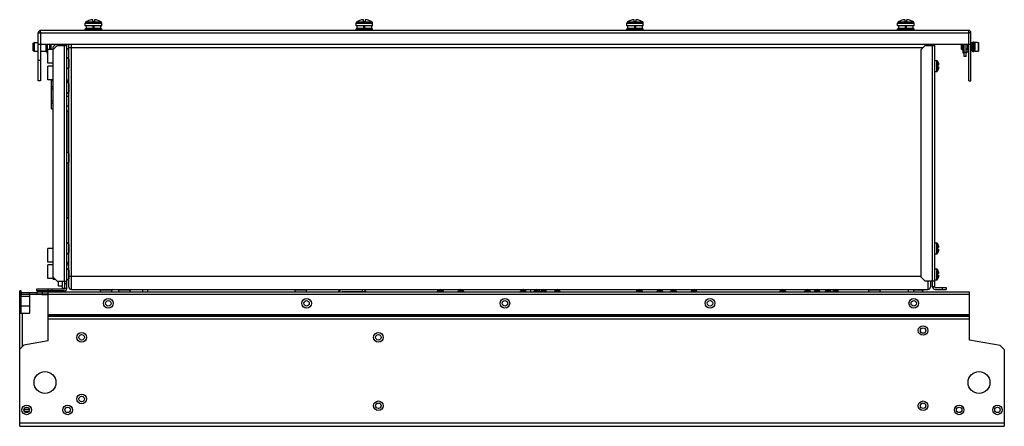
# Model space of a CAD drawing. Header units: millimetres. Extents: x 103 to 823, y 495 to 792.
import ezdxf

# ---------------------------------------------------------------- set-up
doc = ezdxf.new("R2010")
doc.units = ezdxf.units.MM
doc.header["$LTSCALE"] = 83.904887
doc.layers.get('0').update_dxf_attribs({"linetype": 'CONTINUOUS'})

msp = doc.modelspace()

# ---------------------------------------------------------------- linework, layer by layer
at = {"color": 7, "linetype": 'Continuous'}
for p, q in [((156.34, 790.79), (156.34, 792.17)), ((157.54, 792.17), (157.54, 790.79)), ((354.34, 790.79), (354.34, 792.17)), ((355.54, 792.17), (355.54, 790.79)), ((552.34, 790.79), (552.34, 792.17)), ((553.54, 792.17), (553.54, 790.79)), ((750.34, 790.79), (750.34, 792.17)), ((751.54, 792.17), (751.54, 790.79)), ((150.94, 787.6), (150.94, 789.69)), ((150.94, 789.69), (162.94, 789.69)), ((162.94, 787.6), (150.94, 787.6)), ((150.94, 784.4), (150.94, 785.6)), ((150.94, 785.6), (162.94, 785.6)), ((151.38, 790.52), (156.88, 790.52)), ((151.44, 785.6), (151.44, 785.9)), ((151.44, 785.9), (162.44, 785.9)), ((151.74, 785.9), (151.74, 787.6)), ((153.54, 791.61), (153.54, 791.59)), ((156.34, 790.79), (157.54, 790.79)), ((156.69, 785.9), (156.69, 787.6)), ((156.69, 787.4), (157.19, 787.4)), ((156.88, 790.52), (162.5, 790.52)), ((157.19, 787.6), (157.19, 785.9)), ((160.34, 791.59), (160.34, 791.61)), ((162.14, 787.6), (162.14, 785.9)), ((162.44, 785.6), (162.44, 785.9)), ((162.94, 787.6), (162.94, 789.69)), ((162.94, 784.4), (162.94, 785.6)), ((348.94, 787.6), (348.94, 789.69)), ((348.94, 789.69), (360.94, 789.69)), ((360.94, 787.6), (348.94, 787.6)), ((348.94, 784.4), (348.94, 785.6)), ((348.94, 785.6), (360.94, 785.6)), ((349.38, 790.52), (354.88, 790.52)), ((349.44, 785.6), (349.44, 785.9)), ((349.44, 785.9), (360.44, 785.9)), ((349.74, 785.9), (349.74, 787.6)), ((351.54, 791.61), (351.54, 791.59)), ((354.34, 790.79), (355.54, 790.79)), ((354.69, 785.9), (354.69, 787.6)), ((354.69, 787.4), (355.19, 787.4)), ((354.88, 790.52), (360.5, 790.52)), ((355.19, 787.6), (355.19, 785.9)), ((358.34, 791.59), (358.34, 791.61)), ((360.14, 787.6), (360.14, 785.9)), ((360.44, 785.6), (360.44, 785.9)), ((360.94, 787.6), (360.94, 789.69)), ((360.94, 784.4), (360.94, 785.6)), ((546.94, 787.6), (546.94, 789.69)), ((546.94, 789.69), (558.94, 789.69)), ((558.94, 787.6), (546.94, 787.6)), ((546.94, 784.4), (546.94, 785.6)), ((546.94, 785.6), (558.94, 785.6)), ((547.38, 790.52), (552.88, 790.52)), ((547.44, 785.6), (547.44, 785.9)), ((547.44, 785.9), (558.44, 785.9)), ((547.74, 785.9), (547.74, 787.6)), ((549.54, 791.61), (549.54, 791.59)), ((552.34, 790.79), (553.54, 790.79)), ((552.69, 785.9), (552.69, 787.6)), ((552.69, 787.4), (553.19, 787.4)), ((552.88, 790.52), (558.5, 790.52)), ((553.19, 787.6), (553.19, 785.9)), ((556.34, 791.59), (556.34, 791.61)), ((558.14, 787.6), (558.14, 785.9)), ((558.44, 785.6), (558.44, 785.9)), ((558.94, 787.6), (558.94, 789.69)), ((558.94, 784.4), (558.94, 785.6)), ((744.94, 789.69), (756.94, 789.69)), ((744.94, 787.6), (744.94, 789.69)), ((756.94, 787.6), (744.94, 787.6)), ((744.94, 785.6), (756.94, 785.6)), ((744.94, 784.4), (744.94, 785.6)), ((745.38, 790.52), (750.88, 790.52)), ((745.44, 785.9), (756.44, 785.9)), ((745.44, 785.6), (745.44, 785.9)), ((745.74, 785.9), (745.74, 787.6)), ((747.54, 791.61), (747.54, 791.59)), ((750.34, 790.79), (751.54, 790.79)), ((750.69, 785.9), (750.69, 787.6)), ((750.69, 787.4), (751.19, 787.4)), ((750.88, 790.52), (756.5, 790.52)), ((751.19, 787.6), (751.19, 785.9)), ((754.34, 791.59), (754.34, 791.61)), ((756.14, 787.6), (756.14, 785.9)), ((756.44, 785.6), (756.44, 785.9)), ((756.94, 787.6), (756.94, 789.69)), ((756.94, 784.4), (756.94, 785.6)), ((116.54, 747.4), (116.54, 782.6)), ((116.54, 782.6), (797.04, 782.6)), ((118.04, 782.6), (118.04, 747.4)), ((796.74, 784.4), (118.34, 784.4)), ((798.54, 782.6), (797.04, 782.6)), ((797.04, 747.4), (797.04, 782.6)), ((798.54, 747.4), (798.54, 782.6)), ((112.74, 775.07), (113.74, 775.47)), ((112.74, 769.53), (112.74, 775.07)), ((113.74, 769.13), (113.74, 775.47)), ((113.74, 775.47), (116.54, 775.47)), ((116.54, 774.4), (798.54, 774.4)), ((122.3, 768.94), (122.3, 774.4)), ((123.34, 767.3), (123.34, 774.4)), ((124.84, 774.4), (124.84, 770.3)), ((125.64, 774.4), (125.64, 770.3)), ((129.44, 774.4), (127.34, 772.3)), ((130.34, 773.3), (127.34, 770.3)), ((127.34, 604), (127.34, 772.3)), ((127.54, 770.5), (127.54, 770.8)), ((127.84, 770.8), (127.54, 770.8)), ((130.34, 773.3), (137.34, 773.3)), ((131.34, 773.3), (131.34, 774.4)), ((134.24, 773.3), (134.24, 774.4)), ((135.54, 773.3), (135.54, 601)), ((135.84, 774.4), (135.84, 773.3)), ((137.34, 595.7), (137.34, 774.4)), ((138.94, 596.8), (138.94, 774.4)), ((138.94, 771.8), (763.54, 771.8)), ((140.74, 595), (140.74, 774.4)), ((765.04, 773.3), (762.04, 770.3)), ((765.04, 773.3), (772.04, 773.3)), ((767.14, 774.4), (767.14, 773.3)), ((768.94, 774.4), (768.94, 773.3)), ((770.24, 774.4), (770.24, 601)), ((770.54, 774.4), (770.54, 773.3)), ((772.04, 596.8), (772.04, 774.4)), ((791.54, 773.9), (791.94, 774.3)), ((791.54, 770.7), (791.54, 773.9)), ((791.54, 770.7), (791.94, 770.3)), ((791.94, 774.3), (792.74, 774.3)), ((791.94, 770.3), (791.94, 774.3)), ((792.74, 767.65), (792.74, 774.4)), ((793.54, 765.3), (793.54, 774.4)), ((795.04, 765.3), (795.04, 774.4)), ((795.99, 770.83), (795.04, 769.96)), ((795.99, 773.78), (795.31, 774.4)), ((795.99, 773.78), (795.99, 770.83)), ((796.25, 774.4), (796.25, 773.46)), ((796.25, 771.14), (796.25, 769.02)), ((798.74, 775.47), (798.54, 775.47)), ((799.94, 775.17), (798.74, 775.47)), ((798.74, 775.47), (798.74, 769.13)), ((800.74, 775.8), (799.94, 775.8)), ((799.94, 768.8), (799.94, 775.8)), ((800.74, 775.8), (800.74, 768.8)), ((801.54, 775.4), (800.74, 775.4)), ((800.74, 772.55), (801.54, 772.55)), ((801.54, 772.05), (800.74, 772.05)), ((803.24, 775.57), (801.54, 775.6)), ((801.54, 769), (801.54, 775.6)), ((803.24, 775.57), (803.24, 775.54)), ((803.24, 775.54), (803.75, 775.53)), ((803.75, 775.53), (803.75, 769.08)), ((804.04, 775.23), (804.04, 769.38)), ((112.74, 769.53), (113.74, 769.13)), ((113.74, 769.13), (116.54, 769.13)), ((118.04, 769.13), (122.3, 769.13)), ((123.54, 767.3), (123.34, 767.3)), ((123.54, 760.3), (123.54, 770.3)), ((127.34, 770.3), (123.54, 770.3)), ((137.38, 755.93), (137.38, 764.68)), ((138.84, 763.45), (137.38, 764.68)), ((138.84, 763.45), (138.84, 757.15)), ((762.04, 604), (762.04, 770.3)), ((791.94, 770.3), (792.74, 770.3)), ((793.54, 767.65), (792.74, 767.65)), ((795.04, 768.3), (793.54, 768.3)), ((795.04, 765.3), (793.54, 765.3)), ((797.04, 769.13), (796.25, 769.13)), ((798.74, 769.13), (798.54, 769.13)), ((799.94, 769.43), (798.74, 769.13)), ((800.74, 768.8), (799.94, 768.8)), ((801.54, 769.2), (800.74, 769.2)), ((803.24, 769.04), (801.54, 769)), ((803.75, 769.08), (803.24, 769.07)), ((803.24, 769.07), (803.24, 769.04)), ((118.04, 762.4), (116.54, 762.4)), ((127.34, 760.3), (123.54, 760.3)), ((123.54, 748.3), (123.54, 758.3)), ((127.34, 758.3), (123.54, 758.3)), ((138.84, 757.15), (137.38, 755.93)), ((772.04, 762.3), (773.25, 762.3)), ((773.25, 762.3), (773.25, 754.3)), ((774.9, 758.9), (774.04, 758.9)), ((774.04, 758.9), (774.04, 757.7)), ((774.04, 757.7), (774.9, 757.7)), ((774.09, 761.85), (774.09, 758.9)), ((774.09, 754.76), (774.09, 757.7)), ((774.82, 760.3), (774.87, 760.16)), ((774.87, 756.45), (774.82, 756.3)), ((774.98, 759.32), (774.83, 759.32)), ((774.83, 757.29), (774.98, 757.29)), ((774.91, 759.41), (774.84, 759.41)), ((774.91, 757.19), (774.84, 757.19)), ((774.87, 760.16), (774.91, 760)), ((774.87, 757.15), (774.91, 757.19)), ((774.91, 756.6), (774.87, 756.45)), ((772.04, 754.3), (773.25, 754.3)), ((118.04, 747.4), (116.54, 747.4)), ((127.34, 748.3), (123.54, 748.3)), ((126.14, 727), (126.14, 747.81)), ((126.14, 747.81), (127.34, 747.81)), ((126.14, 743.45), (127.34, 743.45)), ((126.14, 741.76), (127.34, 741.76)), ((137.44, 748.4), (137.34, 748.4)), ((137.34, 747.27), (138.94, 747.27)), ((137.38, 737.93), (137.38, 746.68)), ((138.84, 745.45), (137.38, 746.68)), ((138.84, 745.45), (138.84, 739.15)), ((797.04, 747.4), (798.54, 747.4)), ((137.34, 736.27), (138.94, 736.27)), ((138.84, 739.15), (137.38, 737.93)), ((138.94, 738.54), (138.11, 738.54)), ((126.14, 733.05), (127.34, 733.05)), ((126.14, 731.35), (127.34, 731.35)), ((137.34, 729.3), (138.94, 729.3)), ((126.14, 727), (127.34, 727)), ((138.94, 725.3), (137.34, 725.3)), ((137.64, 695.46), (137.64, 725.3)), ((137.38, 686.93), (137.38, 695.68)), ((138.84, 694.45), (137.38, 695.68)), ((138.84, 694.45), (138.84, 688.15)), ((138.84, 688.15), (137.38, 686.93)), ((137.64, 646.9), (137.64, 687.15)), ((137.64, 646.9), (138.94, 648.2)), ((137.38, 620.63), (137.38, 629.38)), ((138.84, 628.15), (137.38, 629.38)), ((138.84, 628.15), (138.84, 621.85)), ((772.04, 629), (773.25, 629)), ((773.25, 629), (773.25, 621)), ((774.09, 628.55), (774.09, 625.6)), ((774.82, 627), (774.87, 626.86)), ((774.87, 626.86), (774.91, 626.7)), ((123.54, 615), (123.54, 625)), ((127.34, 625), (123.54, 625)), ((138.84, 621.85), (137.38, 620.63)), ((772.04, 621), (773.25, 621)), ((774.9, 625.6), (774.04, 625.6)), ((774.04, 625.6), (774.04, 624.4)), ((774.04, 624.4), (774.9, 624.4)), ((774.09, 621.46), (774.09, 624.4)), ((774.87, 623.15), (774.82, 623)), ((774.98, 626.02), (774.83, 626.02)), ((774.83, 623.99), (774.98, 623.99)), ((774.91, 626.11), (774.84, 626.11)), ((774.91, 623.89), (774.84, 623.89)), ((774.87, 623.85), (774.91, 623.89)), ((774.91, 623.3), (774.87, 623.15)), ((127.34, 615), (123.54, 615)), ((123.54, 603), (123.54, 613)), ((127.34, 613), (123.54, 613)), ((137.38, 601.63), (137.38, 610.38)), ((138.84, 609.15), (137.38, 610.38)), ((138.84, 609.15), (138.84, 602.85)), ((772.04, 610), (773.25, 610)), ((773.25, 610), (773.25, 602)), ((774.9, 606.6), (774.04, 606.6)), ((774.04, 606.6), (774.04, 605.4)), ((774.04, 605.4), (774.9, 605.4)), ((774.09, 609.55), (774.09, 606.6)), ((774.09, 602.46), (774.09, 605.4)), ((774.82, 608), (774.87, 607.86)), ((774.98, 607.02), (774.83, 607.02)), ((774.83, 604.99), (774.98, 604.99)), ((774.91, 607.11), (774.84, 607.11)), ((774.91, 604.89), (774.84, 604.89)), ((774.87, 607.86), (774.91, 607.7)), ((774.87, 604.85), (774.91, 604.89)), ((127.54, 603), (123.54, 603)), ((127.34, 604), (130.34, 601)), ((127.54, 602.51), (127.54, 603.8)), ((127.54, 602.51), (128.83, 602.51)), ((130.34, 601), (137.34, 601)), ((131.34, 597.4), (131.34, 601)), ((134.24, 596), (134.24, 601)), ((135.84, 595.7), (135.84, 601)), ((135.84, 599.4), (137.34, 599.4)), ((138.84, 602.85), (137.38, 601.63)), ((762.04, 604.5), (138.94, 604.5)), ((762.04, 604), (765.04, 601)), ((772.04, 601), (765.04, 601)), ((767.14, 601), (767.14, 595)), ((768.94, 600.5), (768.94, 596.8)), ((770.54, 596.8), (770.54, 601)), ((772.04, 602), (773.25, 602)), ((774.87, 604.15), (774.82, 604)), ((774.91, 604.3), (774.87, 604.15)), ((102.94, 495), (102.94, 594.05)), ((103.94, 594.05), (102.94, 594.05)), ((103.94, 577.63), (103.94, 594.05)), ((115.44, 592.6), (104.44, 592.6)), ((104.44, 591.6), (119.24, 591.6)), ((110.09, 591.6), (110.09, 592.6)), ((110.29, 577.63), (110.29, 591.6)), ((115.44, 593.9), (115.44, 595.4)), ((115.44, 595.4), (135.54, 595.4)), ((135.54, 593.9), (115.44, 593.9)), ((115.44, 593.4), (115.44, 591.9)), ((115.44, 593.4), (797.44, 593.4)), ((115.44, 591.9), (123.74, 591.9)), ((119.24, 591.9), (119.24, 591.15)), ((123.74, 591.15), (119.24, 591.15)), ((119.44, 593.4), (119.44, 591.9)), ((123.74, 593.9), (123.74, 595.4)), ((123.74, 557.45), (123.74, 593.4)), ((123.74, 591.6), (797.44, 591.6)), ((126.74, 593.9), (126.74, 595.4)), ((134.24, 597.4), (131.34, 597.4)), ((134.24, 596), (135.84, 596)), ((135.84, 595.9), (137.34, 595.9)), ((140.74, 595), (767.14, 595)), ((161.54, 595), (161.82, 594.81)), ((162.33, 593.4), (161.82, 594.81)), ((161.82, 594.81), (170.66, 594.81)), ((170.15, 593.4), (170.66, 594.81)), ((170.94, 595), (170.66, 594.81)), ((174.84, 595), (175.12, 594.81)), ((175.63, 593.4), (175.12, 594.81)), ((175.12, 594.81), (183.96, 594.81)), ((183.45, 593.4), (183.96, 594.81)), ((184.24, 595), (183.96, 594.81)), ((192.74, 595), (192.74, 593.4)), ((196.74, 593.4), (196.74, 595)), ((303.84, 595), (304.12, 594.81)), ((304.63, 593.4), (304.12, 594.81)), ((304.12, 594.81), (312.96, 594.81)), ((312.45, 593.4), (312.96, 594.81)), ((313.24, 595), (312.96, 594.81)), ((338.09, 594.76), (335.81, 593.44)), ((338.99, 593.5), (355.94, 593.5)), ((353.54, 593.5), (353.54, 595)), ((355.54, 593.5), (355.54, 595)), ((408.2, 593.4), (409.06, 594.35)), ((409.06, 594.35), (412.02, 594.35)), ((412.02, 594.35), (412.88, 593.4)), ((424.06, 594.35), (423.2, 593.4)), ((424.06, 594.35), (427.02, 594.35)), ((427.88, 593.4), (427.02, 594.35)), ((468.7, 593.4), (469.56, 594.35)), ((469.56, 594.35), (472.52, 594.35)), ((472.52, 594.35), (472.74, 594.11)), ((472.74, 595), (472.74, 593.4)), ((476.74, 593.4), (476.74, 595)), ((478.7, 593.4), (479.56, 594.35)), ((479.56, 594.35), (482.52, 594.35)), ((482.52, 594.35), (483.38, 593.4)), ((484.56, 594.35), (483.7, 593.4)), ((484.56, 594.35), (487.52, 594.35)), ((488.38, 593.4), (487.52, 594.35)), ((494.56, 594.35), (493.7, 593.4)), ((494.56, 594.35), (497.52, 594.35)), ((498.38, 593.4), (497.52, 594.35)), ((553.7, 593.4), (554.56, 594.35)), ((554.56, 594.35), (557.52, 594.35)), ((557.52, 594.35), (558.38, 593.4)), ((569.56, 594.35), (568.7, 593.4)), ((569.56, 594.35), (572.52, 594.35)), ((573.38, 593.4), (572.52, 594.35)), ((578.7, 593.4), (579.56, 594.35)), ((579.56, 594.35), (582.52, 594.35)), ((582.52, 594.35), (583.38, 593.4)), ((594.56, 594.35), (593.7, 593.4)), ((594.56, 594.35), (597.52, 594.35)), ((598.38, 593.4), (597.52, 594.35)), ((658.7, 593.4), (659.56, 594.35)), ((659.56, 594.35), (662.52, 594.35)), ((662.52, 594.35), (663.38, 593.4)), ((676.7, 593.4), (677.56, 594.35)), ((677.56, 594.35), (680.52, 594.35)), ((680.52, 594.35), (681.38, 593.4)), ((684.56, 594.35), (683.7, 593.4)), ((684.56, 594.35), (687.52, 594.35)), ((688.38, 593.4), (687.52, 594.35)), ((692.56, 594.35), (691.7, 593.4)), ((692.56, 594.35), (695.52, 594.35)), ((696.32, 593.48), (695.52, 594.35)), ((698.06, 594.35), (697.2, 593.4)), ((698.06, 594.35), (701.02, 594.35)), ((701.02, 594.35), (701.88, 593.4)), ((723.24, 595), (723.52, 594.81)), ((723.52, 594.81), (732.36, 594.81)), ((724.03, 593.4), (723.52, 594.81)), ((731.85, 593.4), (732.36, 594.81)), ((732.64, 595), (732.36, 594.81)), ((752.74, 595), (752.74, 593.4)), ((756.4, 594.81), (763.66, 594.81)), ((756.74, 593.4), (756.74, 595)), ((763.15, 593.4), (763.66, 594.81)), ((763.94, 595), (763.66, 594.81)), ((772.04, 597), (770.54, 597)), ((772.34, 596.5), (780.54, 596.5)), ((772.34, 595), (780.54, 595)), ((777.54, 596.5), (777.54, 595)), ((780.54, 596.5), (780.54, 595)), ((797.44, 558), (797.44, 593.4)), ((102.94, 586.55), (103.94, 586.55)), ((103.94, 589.81), (104.14, 589.81)), ((103.94, 583.29), (104.14, 583.29)), ((104.14, 582.99), (104.14, 590.11)), ((104.14, 590.11), (110.29, 590.11)), ((103.94, 580.63), (102.94, 580.63)), ((102.94, 579.63), (103.94, 579.63)), ((102.94, 577.63), (110.29, 577.63)), ((104.14, 582.99), (110.29, 582.99)), ((104.94, 553.32), (104.94, 577.63)), ((797.44, 576.4), (123.74, 576.4)), ((797.44, 576.13), (123.74, 576.13)), ((123.74, 575.92), (797.44, 575.92)), ((797.44, 575.18), (123.74, 575.18)), ((123.74, 573.55), (797.44, 573.55)), ((123.74, 557.45), (105.94, 554.32)), ((819.94, 554.04), (797.44, 558)), ((105.94, 554.32), (102.94, 551.32)), ((822.94, 551.04), (819.94, 554.04)), ((822.94, 551.04), (822.94, 495)), ((106.44, 506.24), (106.15, 506.54)), ((106.18, 507.61), (109.9, 507.61)), ((106.44, 506.24), (106.44, 506.23)), ((106.88, 505.79), (106.44, 506.23)), ((106.88, 505.62), (106.88, 505.79)), ((109.41, 505.79), (106.88, 505.79)), ((822.94, 497.3), (102.94, 497.3)), ((102.94, 495), (822.94, 495))]:
    msp.add_line(p, q, dxfattribs=at)
for centre, radius in [((167.74, 584.9), 3.5), ((167.74, 584.9), 2), ((312.74, 584.9), 3.5), ((312.74, 584.9), 2), ((457.74, 584.9), 3.5), ((457.74, 584.9), 2), ((607.74, 584.9), 3.5), ((607.74, 584.9), 2), ((756.74, 584.9), 3.5), ((756.74, 584.9), 2), ((148.24, 560), 3.5), ((148.24, 560), 2), ((365.24, 560), 3.5), ((365.24, 560), 2), ((763.54, 565), 3.5), ((763.54, 565), 2), ((121.44, 527), 8), ((804.44, 527), 8), ((148.24, 515), 3.5), ((148.24, 515), 2), ((365.24, 510), 3.5), ((365.24, 510), 2), ((763.54, 510), 3.5), ((763.54, 510), 2), ((108.04, 507), 3.5), ((108.04, 507), 2), ((138.04, 507), 3.5), ((138.04, 507), 2), ((789.94, 507), 3.5), ((789.94, 507), 2), ((817.94, 507), 3.5), ((817.94, 507), 2)]:
    msp.add_circle(centre, radius, dxfattribs=at)
for centre, radius, start, end in [((156.94, 782.2), 9.99, 93.44404, 109.9023), ((156.94, 782.2), 9.99, 70.0977, 86.55596), ((354.94, 782.2), 9.99, 93.44404, 109.9023), ((354.94, 782.2), 9.99, 70.0977, 86.55596), ((552.94, 782.2), 9.99, 93.44404, 109.9023), ((552.94, 782.2), 9.99, 70.0977, 86.55596), ((750.94, 782.2), 9.99, 93.44404, 109.9023), ((750.94, 782.2), 9.99, 70.0977, 86.55596), ((151.94, 789.69), 1, 123.74899, 180), ((156.94, 782.2), 10, 109.87687, 123.74899), ((156.94, 782.2), 10, 56.25101, 70.12313), ((161.94, 789.69), 1, 0, 56.25101), ((349.94, 789.69), 1, 123.74899, 180), ((354.94, 782.2), 10, 109.87687, 123.74899), ((354.94, 782.2), 10, 56.25101, 70.12313), ((359.94, 789.69), 1, 0, 56.25101), ((547.94, 789.69), 1, 123.74899, 180), ((552.94, 782.2), 10, 109.87687, 123.74899), ((552.94, 782.2), 10, 56.25101, 70.12313), ((557.94, 789.69), 1, 0, 56.25101), ((745.94, 789.69), 1, 123.74899, 180), ((750.94, 782.2), 10, 109.87687, 123.74899), ((750.94, 782.2), 10, 56.25101, 70.12313), ((755.94, 789.69), 1, 0, 56.25101), ((118.34, 782.6), 1.8, 90, 180), ((134.84, 782.4), 16.8, 178.13796, 179.29177), ((796.74, 782.6), 1.8, 0, 90), ((780.57, 782.41), 16.47, 0.6737, 1.85185), ((138.54, 769.8), 1.2, 66.79628, 179.24914), ((794.64, 772.3), 2, 312.42772, 47.57228), ((122.84, 768.94), 0.536, 180, 343.32759), ((795.64, 769.02), 0.612, 188.84175, 360), ((773.25, 761.3), 1, 33.05573, 90), ((768.64, 758.3), 6.5, 17.92021, 33.05573), ((768.64, 758.3), 6.5, 326.94427, 342.07979), ((775.58, 757.3), 0.754, 179.97978, 181.63199), ((770.58, 758.83), 4.49, 13.41201, 15.1906), ((770.56, 757.78), 4.51, 344.81426, 346.58391), ((770.84, 758.89), 4.21, 12.75585, 13.4083), ((770.84, 757.72), 4.22, 346.58682, 347.23849), ((771.16, 758.96), 3.89, 11.70063, 12.763), ((771.19, 757.64), 3.85, 347.23117, 348.30301), ((771.59, 759.05), 3.45, 10.74647, 11.70061), ((771.59, 757.56), 3.45, 348.30452, 349.25737), ((771.98, 759.13), 3.05, 9.95071, 10.74431), ((772.11, 757.46), 2.92, 349.87111, 350.05652), ((771.92, 757.49), 3.11, 349.26188, 349.86694), ((773.8, 759.38), 1.22, 4.59562, 5.23119), ((774.8, 759.4), 0.21, 351.12477, 353.69006), ((774.8, 757.21), 0.21, 6.30813, 8.87751), ((773.8, 757.23), 1.22, 354.77157, 355.40687), ((773.25, 755.3), 1, 270, 326.94427), ((138.54, 748.8), 1.2, 180.75086, 293.20372), ((163.32, 590.74), 61.75, 114.57487, 114.88761), ((773.25, 628), 1, 33.05573, 90), ((768.64, 625), 6.5, 17.92021, 33.05573), ((770.58, 625.53), 4.49, 13.41201, 15.1906), ((770.84, 625.59), 4.21, 12.75585, 13.4083), ((771.16, 625.66), 3.89, 11.70063, 12.763), ((771.59, 625.75), 3.45, 10.74647, 11.70061), ((773.25, 622), 1, 270, 326.94427), ((768.64, 625), 6.5, 326.94427, 342.07979), ((775.58, 624), 0.754, 179.97978, 181.63199), ((770.56, 624.48), 4.51, 344.81426, 346.58391), ((770.84, 624.42), 4.22, 346.58682, 347.23849), ((771.19, 624.34), 3.85, 347.23117, 348.30301), ((771.59, 624.26), 3.45, 348.30452, 349.25737), ((771.98, 625.83), 3.05, 9.95071, 10.74431), ((772.11, 624.16), 2.92, 349.87111, 350.05652), ((771.92, 624.19), 3.11, 349.26188, 349.86694), ((773.8, 626.08), 1.22, 4.59562, 5.23119), ((774.8, 626.1), 0.21, 351.12477, 353.69006), ((774.8, 623.91), 0.21, 6.30813, 8.87751), ((773.8, 623.93), 1.22, 354.77157, 355.40687), ((138.54, 615.5), 1.2, 180.75086, 293.20372), ((138.54, 612.5), 1.2, 66.79628, 179.24914), ((773.25, 609), 1, 33.05573, 90), ((768.64, 606), 6.5, 17.92021, 33.05573), ((775.58, 605), 0.754, 179.97978, 181.63199), ((770.58, 606.53), 4.49, 13.41201, 15.1906), ((770.84, 606.59), 4.21, 12.75585, 13.4083), ((771.16, 606.66), 3.89, 11.70063, 12.763), ((771.59, 606.75), 3.45, 10.74647, 11.70061), ((771.98, 606.83), 3.05, 9.95071, 10.74431), ((773.8, 607.08), 1.22, 4.59562, 5.23119), ((774.8, 607.1), 0.21, 351.12477, 353.69006), ((774.8, 604.91), 0.21, 6.30813, 8.87751), ((773.8, 604.93), 1.22, 354.77157, 355.40687), ((138.54, 603.5), 1.2, 250.47483, 293.20372), ((773.25, 603), 1, 270, 326.94427), ((768.64, 606), 6.5, 326.94427, 342.07979), ((770.56, 605.48), 4.51, 344.81426, 346.58391), ((770.84, 605.42), 4.22, 346.58682, 347.23849), ((771.19, 605.34), 3.85, 347.23117, 348.30301), ((771.59, 605.26), 3.45, 348.30452, 349.25737), ((772.11, 605.16), 2.92, 349.87111, 350.05652), ((771.92, 605.19), 3.11, 349.26188, 349.86694), ((104.44, 591.1), 0.5, 90, 180), ((104.44, 591.1), 1.5, 90, 107.07561), ((135.54, 595.7), 1.8, 270, 360), ((135.54, 595.7), 0.3, 270, 360), ((140.74, 596.8), 1.8, 180, 270), ((338.99, 593.2), 0.3, 90, 120), ((355.94, 591.2), 2.3, 83.03759, 90), ((410.54, 593), 2, 42.42772, 137.57228), ((425.54, 593), 2, 42.42772, 137.57228), ((471.04, 593), 2, 90, 137.57228), ((471.04, 593), 2, 42.42772, 74.14257), ((481.04, 593), 2, 42.42772, 137.57228), ((486.04, 593), 2, 42.42772, 137.57228), ((496.04, 593), 2, 42.42772, 137.57228), ((556.04, 593), 2, 42.42772, 137.57228), ((571.04, 593), 2, 42.42772, 137.57228), ((581.04, 593), 2, 42.42772, 137.57228), ((596.04, 593), 2, 42.42772, 137.57228), ((661.04, 593), 2, 42.42772, 137.57228), ((679.04, 593), 2, 42.42772, 137.57228), ((686.04, 593), 2, 42.42772, 137.57228), ((694.04, 593), 2, 42.42772, 137.57228), ((699.54, 593), 2, 42.42772, 137.57228), ((767.14, 596.8), 1.8, 270, 360), ((772.34, 596.8), 1.8, 180, 270), ((772.34, 596.8), 0.3, 180, 270)]:
    msp.add_arc(centre, radius, start, end, dxfattribs=at)
for points, knots in [([(118.05, 782.94), (118.05, 783.14), (118.07, 783.49), (118.14, 783.95), (118.2, 784.23), (118.29, 784.4), (118.34, 784.4)], [0, 0, 0, 0, 0.383484, 0.695393, 0.903774, 1, 1, 1, 1]), ([(797.03, 782.94), (797.03, 783.14), (797.01, 783.49), (796.94, 783.95), (796.88, 784.23), (796.79, 784.4), (796.74, 784.4)], [0, 0, 0, 0, 0.383586, 0.695436, 0.903747, 1, 1, 1, 1]), ([(774.83, 759.33), (774.82, 759.29), (774.83, 759.21), (774.84, 759.1), (774.87, 758.99), (774.89, 758.93), (774.9, 758.9)], [0, 0, 0, 0, 0.255954, 0.535966, 0.795924, 1, 1, 1, 1]), ([(774.9, 757.7), (774.89, 757.68), (774.87, 757.62), (774.84, 757.49), (774.82, 757.38), (774.82, 757.3)], [0, 0, 0, 0, 0.201541, 0.457293, 1, 1, 1, 1]), ([(774.87, 759.45), (774.85, 759.45), (774.84, 759.42), (774.83, 759.38), (774.83, 759.35), (774.83, 759.33)], [0, 0, 0, 0, 0.314054, 0.611517, 1, 1, 1, 1]), ([(774.83, 757.28), (774.83, 757.26), (774.83, 757.23), (774.84, 757.19), (774.85, 757.15), (774.87, 757.15)], [0, 0, 0, 0, 0.389023, 0.68683, 1, 1, 1, 1]), ([(774.91, 759.41), (774.9, 759.42), (774.89, 759.44), (774.87, 759.45), (774.87, 759.45)], [0, 0, 0, 0, 0.621626, 1, 1, 1, 1]), ([(774.98, 759.32), (774.98, 759.32), (774.97, 759.33), (774.94, 759.36), (774.92, 759.39), (774.91, 759.41)], [0, 0, 0, 0, 0.135226, 0.342168, 1, 1, 1, 1]), ([(774.98, 757.29), (774.98, 757.29), (774.97, 757.28), (774.94, 757.25), (774.92, 757.22), (774.91, 757.19)], [0, 0, 0, 0, 0.135167, 0.342032, 1, 1, 1, 1]), ([(774.98, 759.32), (774.99, 759.32), (774.99, 759.32), (775, 759.33), (775, 759.33)], [0, 0, 0, 0, 0.453404, 1, 1, 1, 1]), ([(775, 757.27), (775, 757.28), (774.99, 757.28), (774.99, 757.29), (774.98, 757.29)], [0, 0, 0, 0, 0.546584, 1, 1, 1, 1]), ([(775.01, 759.49), (775.01, 759.5), (775, 759.56), (774.99, 759.61), (774.99, 759.65)], [0, 0, 0, 0, 0.224754, 1, 1, 1, 1]), ([(774.99, 756.95), (774.99, 756.97), (775, 757.02), (775, 757.08), (775.01, 757.12)], [0, 0, 0, 0, 0.273583, 1, 1, 1, 1]), ([(775, 759.33), (775, 759.33), (775, 759.34), (775, 759.34), (775.01, 759.34)], [0, 0, 0, 0, 0.227297, 1, 1, 1, 1]), ([(775.01, 757.26), (775, 757.26), (775, 757.27), (775, 757.27), (775, 757.27)], [0, 0, 0, 0, 0.273646, 1, 1, 1, 1]), ([(775.01, 759.37), (775.01, 759.38), (775.01, 759.41), (775.01, 759.45), (775.01, 759.48)], [0, 0, 0, 0, 0.201893, 1, 1, 1, 1]), ([(775.01, 759.34), (775.01, 759.35), (775.01, 759.35), (775.01, 759.36), (775.01, 759.36)], [0, 0, 0, 0, 0.225865, 1, 1, 1, 1]), ([(775.01, 757.24), (775.01, 757.25), (775.01, 757.25), (775.01, 757.26), (775.01, 757.26)], [0, 0, 0, 0, 0.274537, 1, 1, 1, 1]), ([(775.01, 757.13), (775.01, 757.14), (775.01, 757.17), (775.01, 757.21), (775.01, 757.23)], [0, 0, 0, 0, 0.297288, 1, 1, 1, 1]), ([(137.36, 645.9), (137.37, 645.99), (137.43, 646.33), (137.55, 646.65), (137.64, 646.9)], [0, 0, 0, 0, 0.244078, 1, 1, 1, 1]), ([(774.83, 626.03), (774.82, 625.99), (774.83, 625.91), (774.84, 625.8), (774.87, 625.69), (774.89, 625.63), (774.9, 625.6)], [0, 0, 0, 0, 0.255954, 0.535966, 0.795924, 1, 1, 1, 1]), ([(774.9, 624.4), (774.89, 624.38), (774.87, 624.32), (774.84, 624.19), (774.82, 624.08), (774.82, 624)], [0, 0, 0, 0, 0.201541, 0.457293, 1, 1, 1, 1]), ([(774.87, 626.15), (774.85, 626.15), (774.84, 626.12), (774.83, 626.08), (774.83, 626.05), (774.83, 626.03)], [0, 0, 0, 0, 0.314054, 0.611517, 1, 1, 1, 1]), ([(774.83, 623.98), (774.83, 623.96), (774.83, 623.93), (774.84, 623.89), (774.85, 623.85), (774.87, 623.85)], [0, 0, 0, 0, 0.389023, 0.68683, 1, 1, 1, 1]), ([(774.91, 626.11), (774.9, 626.12), (774.89, 626.14), (774.87, 626.15), (774.87, 626.15)], [0, 0, 0, 0, 0.621626, 1, 1, 1, 1]), ([(774.98, 626.02), (774.98, 626.02), (774.97, 626.03), (774.94, 626.06), (774.92, 626.09), (774.91, 626.11)], [0, 0, 0, 0, 0.135226, 0.342168, 1, 1, 1, 1]), ([(774.98, 623.99), (774.98, 623.99), (774.97, 623.98), (774.94, 623.95), (774.92, 623.92), (774.91, 623.89)], [0, 0, 0, 0, 0.135167, 0.342032, 1, 1, 1, 1]), ([(774.98, 626.02), (774.99, 626.02), (774.99, 626.02), (775, 626.03), (775, 626.03)], [0, 0, 0, 0, 0.453404, 1, 1, 1, 1]), ([(775, 623.97), (775, 623.98), (774.99, 623.98), (774.99, 623.99), (774.98, 623.99)], [0, 0, 0, 0, 0.546584, 1, 1, 1, 1]), ([(775.01, 626.19), (775.01, 626.2), (775, 626.26), (774.99, 626.31), (774.99, 626.35)], [0, 0, 0, 0, 0.224754, 1, 1, 1, 1]), ([(774.99, 623.65), (774.99, 623.67), (775, 623.72), (775, 623.78), (775.01, 623.82)], [0, 0, 0, 0, 0.273583, 1, 1, 1, 1]), ([(775, 626.03), (775, 626.03), (775, 626.04), (775, 626.04), (775.01, 626.04)], [0, 0, 0, 0, 0.227297, 1, 1, 1, 1]), ([(775.01, 623.96), (775, 623.96), (775, 623.97), (775, 623.97), (775, 623.97)], [0, 0, 0, 0, 0.273646, 1, 1, 1, 1]), ([(775.01, 626.07), (775.01, 626.08), (775.01, 626.11), (775.01, 626.15), (775.01, 626.18)], [0, 0, 0, 0, 0.201893, 1, 1, 1, 1]), ([(775.01, 626.04), (775.01, 626.05), (775.01, 626.05), (775.01, 626.06), (775.01, 626.06)], [0, 0, 0, 0, 0.225865, 1, 1, 1, 1]), ([(775.01, 623.94), (775.01, 623.95), (775.01, 623.95), (775.01, 623.96), (775.01, 623.96)], [0, 0, 0, 0, 0.274537, 1, 1, 1, 1]), ([(775.01, 623.83), (775.01, 623.84), (775.01, 623.87), (775.01, 623.91), (775.01, 623.93)], [0, 0, 0, 0, 0.297288, 1, 1, 1, 1]), ([(774.83, 607.03), (774.82, 606.99), (774.83, 606.91), (774.84, 606.8), (774.87, 606.69), (774.89, 606.63), (774.9, 606.6)], [0, 0, 0, 0, 0.255954, 0.535966, 0.795924, 1, 1, 1, 1]), ([(774.9, 605.4), (774.89, 605.38), (774.87, 605.32), (774.84, 605.19), (774.82, 605.08), (774.82, 605)], [0, 0, 0, 0, 0.201541, 0.457293, 1, 1, 1, 1]), ([(774.87, 607.15), (774.85, 607.15), (774.84, 607.12), (774.83, 607.08), (774.83, 607.05), (774.83, 607.03)], [0, 0, 0, 0, 0.314054, 0.611517, 1, 1, 1, 1]), ([(774.83, 604.98), (774.83, 604.96), (774.83, 604.93), (774.84, 604.89), (774.85, 604.85), (774.87, 604.85)], [0, 0, 0, 0, 0.389023, 0.68683, 1, 1, 1, 1]), ([(774.91, 607.11), (774.9, 607.12), (774.89, 607.14), (774.87, 607.15), (774.87, 607.15)], [0, 0, 0, 0, 0.621626, 1, 1, 1, 1]), ([(774.98, 607.02), (774.98, 607.02), (774.97, 607.03), (774.94, 607.06), (774.92, 607.09), (774.91, 607.11)], [0, 0, 0, 0, 0.135226, 0.342168, 1, 1, 1, 1]), ([(774.98, 604.99), (774.98, 604.99), (774.97, 604.98), (774.94, 604.95), (774.92, 604.92), (774.91, 604.89)], [0, 0, 0, 0, 0.135167, 0.342032, 1, 1, 1, 1]), ([(774.98, 607.02), (774.99, 607.02), (774.99, 607.02), (775, 607.03), (775, 607.03)], [0, 0, 0, 0, 0.453404, 1, 1, 1, 1]), ([(775, 604.97), (775, 604.98), (774.99, 604.98), (774.99, 604.99), (774.98, 604.99)], [0, 0, 0, 0, 0.546584, 1, 1, 1, 1]), ([(775.01, 607.19), (775.01, 607.2), (775, 607.26), (774.99, 607.31), (774.99, 607.35)], [0, 0, 0, 0, 0.224754, 1, 1, 1, 1]), ([(774.99, 604.65), (774.99, 604.67), (775, 604.72), (775, 604.78), (775.01, 604.82)], [0, 0, 0, 0, 0.273583, 1, 1, 1, 1]), ([(775, 607.03), (775, 607.03), (775, 607.04), (775, 607.04), (775.01, 607.04)], [0, 0, 0, 0, 0.227297, 1, 1, 1, 1]), ([(775.01, 604.96), (775, 604.96), (775, 604.97), (775, 604.97), (775, 604.97)], [0, 0, 0, 0, 0.273646, 1, 1, 1, 1]), ([(775.01, 607.07), (775.01, 607.08), (775.01, 607.11), (775.01, 607.15), (775.01, 607.18)], [0, 0, 0, 0, 0.201893, 1, 1, 1, 1]), ([(775.01, 607.04), (775.01, 607.05), (775.01, 607.05), (775.01, 607.06), (775.01, 607.06)], [0, 0, 0, 0, 0.225865, 1, 1, 1, 1]), ([(775.01, 604.94), (775.01, 604.95), (775.01, 604.95), (775.01, 604.96), (775.01, 604.96)], [0, 0, 0, 0, 0.274537, 1, 1, 1, 1]), ([(775.01, 604.83), (775.01, 604.84), (775.01, 604.87), (775.01, 604.91), (775.01, 604.93)], [0, 0, 0, 0, 0.297288, 1, 1, 1, 1])]:
    msp.add_open_spline(points, degree=3, knots=knots, dxfattribs=at)
for points in [[(803.75, 775.53), (803.8, 775.53), (803.85, 775.51), (803.89, 775.49)], [(803.89, 775.49), (803.94, 775.46), (803.98, 775.42), (804, 775.38)], [(804, 775.38), (804.03, 775.33), (804.04, 775.28), (804.04, 775.23)], [(803.75, 769.08), (803.8, 769.08), (803.85, 769.09), (803.89, 769.12)], [(803.89, 769.12), (803.94, 769.15), (803.98, 769.19), (804, 769.23)], [(804, 769.23), (804.03, 769.28), (804.04, 769.33), (804.04, 769.38)]]:
    msp.add_open_spline(points, degree=3, dxfattribs=at)

doc.saveas('drawing.dxf')
